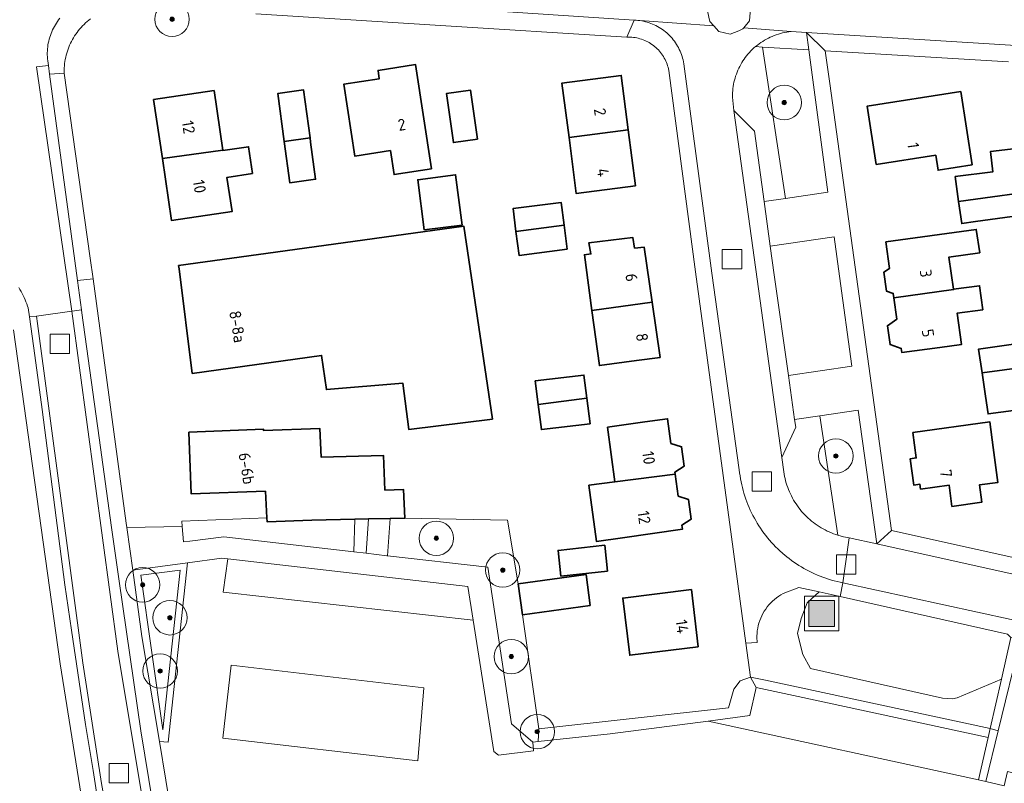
# Model space of a CAD drawing. Extents: x 154222 to 160093, y 456746 to 462495.
# Tile 116 of 254: x 157680 to 157794, y 461072 to 461161. Entities that reach past the tile are written whole.
import ezdxf
from ezdxf.enums import TextEntityAlignment as Align

# ---------------------------------------------------------------- set-up
doc = ezdxf.new("R2010")
doc.units = 0
doc.header["$LTSCALE"] = 0.75
doc.layers.get('0').update_dxf_attribs({"linetype": 'CONTINUOUS'})
for name, color, linetype, lineweight in [('B-XX-GR-BEPLANTING_CULTUUR_BODEMBEDEKKER-GV', 252, 'CONTINUOUS', 18), ('B-XX-GR-BEPLANTING_CULTUUR_BOSPLANTSOEN-GV', 252, 'CONTINUOUS', 18), ('B-XX-GR-BEPLANTING_CULTUUR_HEESTERS-GV', 252, 'CONTINUOUS', 18), ('B-XX-GR-BOOM-S', 252, 'CONTINUOUS', 25), ('B-XX-GR-HAAG-GV', 252, 'CONTINUOUS', 13), ('B-XX-IE-MEUBILAIR_WEGMEUBILAIR-S', 252, 'CONTINUOUS', 25), ('B-XX-OG-BEBOUWING-GV', 6, 'CONTINUOUS', 35), ('B-XX-OG-BEBOUWING-T18', 1, 'CONTINUOUS', 18), ('B-XX-OG-TERREIN_CULTUURSCHEIDING-GV', 252, 'CONTINUOUS', 18), ('B-XX-OG-TERREIN_ERF-GV', 252, 'CONTINUOUS', 18), ('B-XX-RI-GWA_RIOOLPUT-S', 252, 'CONTINUOUS', 25), ('B-XX-VH-VERHARDING_ASFALT-GV', 252, 'CONTINUOUS', 18), ('B-XX-VH-VERHARDING_BETONSTRAATSTEEN-GV', 252, 'CONTINUOUS', 18), ('B-XX-VH-VERHARDING_STRAATBAKSTEEN-GV', 252, 'CONTINUOUS', 18), ('B-XX-VH-VERHARDING_TEGEL-GV', 252, 'CONTINUOUS', 18)]:
    doc.layers.add(name, color=color, linetype=linetype, lineweight=lineweight)
doc.styles.add('NLCS-ISO-M-T18', font='NLCS-ISO.ttf', dxfattribs={"height": 1.8})

# ---------------------------------------------------------------- blocks, each defined once
blk = doc.blocks.new('SIE-WEG_AFVALBAK-SO')
at = {"linetype": 'ByBlock', "lineweight": 18}
h = blk.add_hatch(color=0, dxfattribs=at)
h.dxf.hatch_style = 1
h.paths.add_polyline_path([(-1.5, -1.5), (1.5, -1.5), (1.5, 1.5), (-1.5, 1.5)])
at = {"color": 0, "linetype": 'ByBlock', "lineweight": 18}
for points in [[(-2, -2), (2, -2), (2, 2), (-2, 2)], [(-1.5, -1.5), (1.5, -1.5), (1.5, 1.5), (-1.5, 1.5)]]:
    blk.add_lwpolyline(points, close=True, dxfattribs=at)
blk = doc.blocks.new('SRI-PUT_INSPECTIEPUT_RIOOLPUT-SO')
at = {"color": 0, "linetype": 'ByBlock', "lineweight": 18}
blk.add_lwpolyline([(-1.125, -1.125), (1.125, -1.125), (1.125, 1.125), (-1.125, 1.125)], close=True, dxfattribs=at)
blk = doc.blocks.new('SGR-BOOM_01-SO')
at = {"linetype": 'ByBlock', "lineweight": 18}
h = blk.add_hatch(color=0, dxfattribs=at)
h.dxf.hatch_style = 1
edge = h.paths.add_edge_path()
edge.add_arc((0, 0), 0.25, 0, 360)
at = {"color": 0, "linetype": 'ByBlock', "lineweight": 18}
for radius in [2, 0.25]:
    blk.add_circle((0, 0), radius, dxfattribs=at)

msp = doc.modelspace()

# ---------------------------------------------------------------- linework, layer by layer
at = {"layer": 'B-XX-GR-BEPLANTING_CULTUUR_BODEMBEDEKKER-GV'}
for points in [[(157765.747, 461157.839), (157764.92, 461157.888), (157764.735, 461157.726), (157764.556, 461157.558), (157764.382, 461157.385), (157764.214, 461157.206), (157764.052, 461157.021), (157763.896, 461156.832), (157763.747, 461156.637), (157763.604, 461156.438), (157763.467, 461156.234), (157763.337, 461156.026), (157763.214, 461155.813), (157763.098, 461155.597), (157762.989, 461155.377), (157762.887, 461155.153), (157762.793, 461154.927), (157762.705, 461154.697), (157762.626, 461154.465), (157762.554, 461154.23), (157762.49, 461153.993), (157762.433, 461153.754), (157762.385, 461153.514), (157762.344, 461153.272), (157762.311, 461153.028), (157762.286, 461152.784), (157762.269, 461152.539), (157762.26, 461152.294), (157762.259, 461152.048), (157762.26, 461152.005), (157762.426, 461150.474), (157764.82, 461148.072), (157765.932, 461139.908), (157768.411, 461140.274)], [(157774.472, 461101.219), (157772.391, 461115.058), (157769.468, 461114.637), (157769.593, 461113.76), (157768.003, 461110.225), (157768.204, 461108.57), (157768.246, 461108.304), (157768.296, 461108.04), (157768.354, 461107.778), (157768.419, 461107.517), (157768.492, 461107.258), (157768.573, 461107.002), (157768.662, 461106.748), (157768.758, 461106.497), (157768.861, 461106.249), (157768.972, 461106.004), (157769.09, 461105.762), (157769.216, 461105.524), (157769.348, 461105.29), (157769.487, 461105.06), (157769.633, 461104.834), (157769.785, 461104.613), (157769.944, 461104.396), (157770.11, 461104.184), (157770.282, 461103.977), (157770.459, 461103.775), (157770.643, 461103.579), (157770.832, 461103.388), (157771.027, 461103.203), (157771.228, 461103.024), (157771.434, 461102.851), (157771.644, 461102.684), (157771.86, 461102.523), (157772.08, 461102.369), (157772.305, 461102.222), (157772.534, 461102.081), (157772.767, 461101.947), (157773.004, 461101.82), (157773.245, 461101.7), (157773.489, 461101.588), (157773.737, 461101.483), (157773.987, 461101.385), (157774.24, 461101.294)], [(157720.029, 461103.097), (157718.432, 461103.06), (157718.318, 461099.278), (157719.745, 461099.114)], [(157696.139, 461078.651), (157698.153, 461097.153), (157693.617, 461096.596)], [(157795.671, 461089.116), (157794.566, 461089.339), (157793.466, 461084.533), (157792.149, 461078.783), (157793.083, 461078.521)], [(157764.987, 461083.546), (157764.33, 461084.756), (157763.165, 461084.338), (157762.43, 461083.337), (157761.785, 461081.206), (157739.774, 461078.76), (157739.693, 461077.279), (157748.047, 461078.167), (157759.439, 461079.651), (157764.286, 461080.283)], [(157766.073, 461084.382), (157764.33, 461084.756), (157764.987, 461083.546), (157769.868, 461082.498), (157791.916, 461077.764), (157792.149, 461078.783)], [(157793.083, 461078.521), (157792.149, 461078.783), (157791.916, 461077.764), (157790.791, 461072.85), (157791.648, 461072.645)]]:
    msp.add_lwpolyline(points, close=True, dxfattribs=at)
at = {"layer": 'B-XX-GR-BEPLANTING_CULTUUR_BOSPLANTSOEN-GV'}
msp.add_lwpolyline([(157736.166, 461102.963), (157724.249, 461103.197), (157722.547, 461103.157), (157722.236, 461098.828), (157733.887, 461097.489), (157736.617, 461079.324), (157739.095, 461077.215), (157739.693, 461077.279), (157739.774, 461078.76), (157737.878, 461091.992), (157737.392, 461095.582)], close=True, dxfattribs=at)
at = {"layer": 'B-XX-GR-BEPLANTING_CULTUUR_HEESTERS-GV'}
for points in [[(157696.791, 461077.219), (157699.033, 461098.005), (157692.662, 461097.15), (157693.708, 461089.467), (157695.755, 461077.267)], [(157698.153, 461097.153), (157696.139, 461078.651), (157693.617, 461096.596)], [(157772.326, 461094.632), (157769.954, 461095.162), (157768.14, 461094.442), (157767.876, 461094.293), (157767.62, 461094.13), (157767.374, 461093.954), (157767.136, 461093.766), (157766.909, 461093.565), (157766.694, 461093.352), (157766.489, 461093.128), (157766.297, 461092.894), (157766.117, 461092.65), (157765.951, 461092.397), (157765.798, 461092.135), (157765.659, 461091.866), (157765.534, 461091.59), (157765.424, 461091.307), (157765.33, 461091.019), (157765.25, 461090.727), (157765.186, 461090.431), (157765.138, 461090.132), (157765.106, 461089.83), (157765.089, 461089.528), (157765.089, 461089.225), (157765.105, 461088.922), (157765.117, 461088.786), (157763.8, 461088.676), (157764.33, 461084.756), (157766.073, 461084.382), (157792.149, 461078.783), (157793.466, 461084.533), (157788.31, 461082.342), (157787.79, 461082.232), (157786.638, 461082.293), (157771.294, 461085.742), (157770.42, 461087.39), (157769.805, 461089.821), (157770.234, 461091.56), (157770.923, 461093.386)], [(157800.236, 461088.194), (157795.671, 461089.116), (157793.083, 461078.521), (157791.648, 461072.645), (157793.781, 461072.136), (157794.176, 461073.79), (157795.567, 461073.458), (157796.304, 461077.063), (157797.902, 461076.706)]]:
    msp.add_lwpolyline(points, close=True, dxfattribs=at)
at = {"layer": 'B-XX-GR-HAAG-GV'}
for points in [[(157765.747, 461157.839), (157764.92, 461157.888), (157764.735, 461157.726), (157764.556, 461157.558), (157764.382, 461157.385), (157764.214, 461157.206), (157764.052, 461157.021), (157763.896, 461156.832), (157763.747, 461156.637), (157763.604, 461156.438), (157763.467, 461156.234), (157763.337, 461156.026), (157763.214, 461155.813), (157763.098, 461155.597), (157762.989, 461155.377), (157762.887, 461155.153), (157762.793, 461154.927), (157762.705, 461154.697), (157762.626, 461154.465), (157762.554, 461154.23), (157762.49, 461153.993), (157762.433, 461153.754), (157762.385, 461153.514), (157762.344, 461153.272), (157762.311, 461153.028), (157762.286, 461152.784), (157762.269, 461152.539), (157762.26, 461152.294), (157762.259, 461152.048), (157762.26, 461152.005), (157762.426, 461150.474), (157764.82, 461148.072), (157765.932, 461139.908), (157768.411, 461140.274)], [(157774.472, 461101.219), (157772.391, 461115.058), (157769.468, 461114.637), (157769.593, 461113.76), (157768.003, 461110.225), (157768.204, 461108.57), (157768.246, 461108.304), (157768.296, 461108.04), (157768.354, 461107.778), (157768.419, 461107.517), (157768.492, 461107.258), (157768.573, 461107.002), (157768.662, 461106.748), (157768.758, 461106.497), (157768.861, 461106.249), (157768.972, 461106.004), (157769.09, 461105.762), (157769.216, 461105.524), (157769.348, 461105.29), (157769.487, 461105.06), (157769.633, 461104.834), (157769.785, 461104.613), (157769.944, 461104.396), (157770.11, 461104.184), (157770.282, 461103.977), (157770.459, 461103.775), (157770.643, 461103.579), (157770.832, 461103.388), (157771.027, 461103.203), (157771.228, 461103.024), (157771.434, 461102.851), (157771.644, 461102.684), (157771.86, 461102.523), (157772.08, 461102.369), (157772.305, 461102.222), (157772.534, 461102.081), (157772.767, 461101.947), (157773.004, 461101.82), (157773.245, 461101.7), (157773.489, 461101.588), (157773.737, 461101.483), (157773.987, 461101.385), (157774.24, 461101.294)], [(157696.139, 461078.651), (157698.153, 461097.153), (157693.617, 461096.596)], [(157795.671, 461089.116), (157794.566, 461089.339), (157793.466, 461084.533), (157792.149, 461078.783), (157793.083, 461078.521)], [(157764.987, 461083.546), (157764.33, 461084.756), (157763.165, 461084.338), (157762.43, 461083.337), (157761.785, 461081.206), (157739.774, 461078.76), (157739.693, 461077.279), (157748.047, 461078.167), (157759.439, 461079.651), (157764.286, 461080.283)], [(157766.073, 461084.382), (157764.33, 461084.756), (157764.987, 461083.546), (157769.868, 461082.498), (157791.916, 461077.764), (157792.149, 461078.783)], [(157793.083, 461078.521), (157792.149, 461078.783), (157791.916, 461077.764), (157790.791, 461072.85), (157791.648, 461072.645)]]:
    msp.add_lwpolyline(points, close=True, dxfattribs=at)
at = {"layer": 'B-XX-OG-BEBOUWING-GV'}
for points in [[(157727.347, 461143.702), (157725.492, 461155.796), (157721.13, 461155.127), (157721.279, 461154.155), (157717.151, 461153.519), (157718.432, 461145.195), (157722.565, 461145.829), (157722.995, 461143.034)], [(157750.167, 461148.248), (157749.353, 461154.551), (157742.475, 461153.662), (157743.291, 461147.348)], [(157703.122, 461145.888), (157702.103, 461152.78), (157695.091, 461151.744), (157696.102, 461144.905)], [(157713.236, 461147.306), (157712.492, 461152.865), (157709.503, 461152.465), (157710.247, 461146.887)], [(157732.668, 461147.143), (157731.862, 461152.826), (157729.073, 461152.43), (157729.879, 461146.747)], [(157790.083, 461144.173), (157788.753, 461152.677), (157777.888, 461150.978), (157778.948, 461144.213), (157785.835, 461145.292), (157786.108, 461143.551)], [(157751.009, 461141.732), (157750.167, 461148.248), (157743.291, 461147.348), (157744.131, 461140.843)], [(157713.301, 461146.82), (157713.236, 461147.306), (157710.247, 461146.887), (157710.887, 461142.095), (157713.879, 461142.495)], [(157706.56, 461143.161), (157706.102, 461146.265), (157706.099, 461146.265), (157703.131, 461145.826), (157703.122, 461145.888), (157696.102, 461144.905), (157697.166, 461137.705), (157704.187, 461138.745), (157703.598, 461142.722)], [(157788.089, 461142.804), (157788.495, 461139.914), (157799.213, 461141.396), (157797.794, 461146.394), (157792.205, 461145.72), (157792.482, 461143.375)], [(157730.893, 461137.19), (157730.133, 461143.024), (157725.74, 461142.451), (157726.5, 461136.617)], [(157799.93, 461138.869), (157799.213, 461141.396), (157788.495, 461139.914), (157788.853, 461137.365), (157790.473, 461137.592), (157794.709, 461138.187)], [(157742.71, 461137.173), (157742.37, 461139.817), (157736.791, 461139.1), (157737.131, 461136.453)], [(157734.422, 461114.67), (157731.083, 461137.073), (157710.344, 461134.202), (157697.985, 461132.491), (157698.036, 461132.095), (157699.576, 461119.971), (157714.58, 461122.066), (157715.134, 461118.105), (157723.993, 461118.865), (157724.721, 461113.464)], [(157743.069, 461134.381), (157742.71, 461137.173), (157737.131, 461136.453), (157737.49, 461133.664)], [(157750.874, 461134.495), (157750.698, 461135.728), (157745.588, 461135.106), (157745.828, 461133.837), (157745.08, 461133.751), (157745.954, 461127.294), (157752.942, 461128.251), (157752.021, 461134.619)], [(157780.051, 461135.239), (157780.496, 461132.16), (157779.812, 461131.705), (157780.128, 461129.525), (157780.916, 461129.261), (157780.989, 461128.755), (157787.92, 461129.705), (157787.915, 461129.743), (157787.374, 461133.482), (157790.941, 461133.97), (157790.55, 461136.673)], [(157791.319, 461127.362), (157790.938, 461130.157), (157787.915, 461129.743), (157787.92, 461129.705), (157780.989, 461128.755), (157781.347, 461126.278), (157780.226, 461125.504), (157780.543, 461123.317), (157781.838, 461122.883), (157781.909, 461122.393), (157786.324, 461122.996), (157788.841, 461123.34), (157788.318, 461126.952)], [(157753.869, 461121.843), (157752.942, 461128.251), (157745.954, 461127.294), (157746.819, 461120.897), (157751.118, 461121.474)], [(157799.576, 461121.153), (157799.208, 461123.989), (157790.808, 461122.807), (157791.214, 461120.049)], [(157800.199, 461116.355), (157799.576, 461121.153), (157791.214, 461120.049), (157791.615, 461117.33), (157791.918, 461115.287), (157798.711, 461116.162)], [(157745.365, 461117.113), (157745.027, 461119.79), (157739.381, 461119.114), (157739.728, 461116.363)], [(157745.741, 461114.133), (157745.365, 461117.113), (157739.728, 461116.363), (157740.095, 461113.457)], [(157755.117, 461111.844), (157754.729, 461114.727), (157752.076, 461114.349), (157747.767, 461113.735), (157748.619, 461107.401), (157755.594, 461108.294), (157755.565, 461108.513), (157756.651, 461109.207), (157756.348, 461111.464)], [(157783.189, 461113.133), (157783.59, 461110.174), (157782.877, 461110.074), (157783.29, 461107.023), (157784.003, 461107.123), (157784.078, 461106.567), (157787.388, 461107.03), (157787.724, 461104.55), (157791.191, 461105.035), (157790.918, 461107.053), (157793.066, 461107.344), (157792.518, 461111.4), (157792.116, 461114.373)], [(157699.187, 461113.167), (157699.46, 461105.995), (157708.069, 461106.302), (157708.242, 461103.21), (157708.267, 461102.755), (157713.44, 461102.942), (157718.432, 461103.06), (157720.029, 461103.097), (157722.547, 461103.157), (157724.249, 461103.197), (157724.096, 461106.5), (157721.937, 461106.44), (157721.751, 461110.471), (157714.511, 461110.27), (157714.372, 461113.604), (157707.851, 461113.35), (157707.845, 461113.512)], [(157755.94, 461105.724), (157755.594, 461108.294), (157748.619, 461107.401), (157745.593, 461107.013), (157746.469, 461100.498), (157749.492, 461100.904), (157756.454, 461101.897), (157756.387, 461102.393), (157757.474, 461103.087), (157757.171, 461105.344)], [(157747.76, 461097.059), (157747.43, 461100.039), (157742.02, 461099.445), (157742.35, 461096.465)], [(157745.755, 461093.058), (157745.269, 461096.648), (157737.392, 461095.582), (157737.878, 461091.992)], [(157758.291, 461088.283), (157757.484, 461094.912), (157749.522, 461093.925), (157750.329, 461087.296)]]:
    msp.add_lwpolyline(points, close=True, dxfattribs=at)
at = {"layer": 'B-XX-OG-TERREIN_CULTUURSCHEIDING-GV'}
for points in [[(157771.109, 461157.518), (157765.747, 461157.839), (157768.411, 461140.274), (157773.32, 461140.998)], [(157774.668, 461131.253), (157774.062, 461135.815), (157766.638, 461134.732), (157767.092, 461131.405), (157768.745, 461119.736), (157776.104, 461120.828)], [(157779.017, 461100.2), (157776.855, 461115.702), (157772.391, 461115.058), (157774.472, 461101.219), (157775.125, 461101.043), (157775.79, 461100.917)], [(157774.766, 461094.086), (157772.326, 461094.632), (157770.923, 461093.386), (157770.234, 461091.56), (157769.805, 461089.821), (157770.42, 461087.39), (157771.294, 461085.742), (157786.638, 461082.293), (157787.79, 461082.232), (157788.31, 461082.342), (157793.466, 461084.533), (157794.566, 461089.339), (157794.173, 461089.744)]]:
    msp.add_lwpolyline(points, close=True, dxfattribs=at)
at = {"layer": 'B-XX-OG-TERREIN_ERF-GV'}
for points in [[(157687.76, 461161.099), (157687.565, 461160.949), (157687.375, 461160.792), (157687.19, 461160.629), (157687.011, 461160.461), (157686.837, 461160.286), (157686.669, 461160.107), (157686.507, 461159.921), (157686.351, 461159.731), (157686.202, 461159.536), (157686.058, 461159.335), (157685.922, 461159.131), (157685.792, 461158.922), (157685.669, 461158.709), (157685.552, 461158.492), (157685.444, 461158.271), (157685.342, 461158.047), (157685.247, 461157.82), (157685.16, 461157.589), (157685.081, 461157.356), (157685.009, 461157.121), (157684.945, 461156.883), (157684.889, 461156.644), (157684.84, 461156.403), (157684.799, 461156.16), (157684.766, 461155.916), (157684.742, 461155.671), (157684.725, 461155.426), (157684.716, 461155.179), (157684.715, 461154.933), (157684.718, 461154.791), (157687.726, 461133.36), (157688.056, 461130.941), (157691.917, 461102.609), (157691.987, 461102.093), (157698.406, 461102.219), (157698.357, 461102.846), (157708.242, 461103.21), (157708.069, 461106.302), (157699.46, 461105.995), (157699.187, 461113.167), (157707.845, 461113.512), (157707.851, 461113.35), (157714.372, 461113.604), (157714.511, 461110.27), (157721.751, 461110.471), (157721.937, 461106.44), (157724.096, 461106.5), (157724.249, 461103.197), (157736.166, 461102.963), (157737.392, 461095.582), (157745.269, 461096.648), (157745.755, 461093.058), (157737.878, 461091.992), (157739.774, 461078.76), (157761.785, 461081.206), (157762.43, 461083.337), (157763.165, 461084.338), (157764.33, 461084.756), (157763.8, 461088.676), (157762.132, 461101.019), (157757.976, 461131.778), (157754.869, 461155.106), (157754.83, 461155.297), (157754.783, 461155.485), (157754.729, 461155.672), (157754.666, 461155.856), (157754.597, 461156.038), (157754.519, 461156.216), (157754.435, 461156.391), (157754.344, 461156.563), (157754.245, 461156.731), (157754.14, 461156.894), (157754.028, 461157.053), (157753.909, 461157.208), (157753.785, 461157.357), (157753.654, 461157.501), (157753.517, 461157.639), (157753.376, 461157.772), (157753.228, 461157.899), (157753.076, 461158.02), (157752.918, 461158.134), (157752.756, 461158.242), (157752.59, 461158.343), (157752.42, 461158.437), (157752.246, 461158.524), (157752.069, 461158.604), (157751.888, 461158.676), (157751.705, 461158.741), (157751.519, 461158.798), (157751.331, 461158.848), (157751.141, 461158.89), (157750.949, 461158.924), (157750.757, 461158.95), (157750.563, 461158.968), (157750.369, 461158.978), (157750.174, 461158.98), (157750.009, 461158.976), (157749.998, 461158.977), (157727.772, 461160.367), (157706.951, 461161.67)], [(157794.275, 461156.132), (157773.022, 461157.403), (157773.537, 461153.61), (157780.707, 461101.747), (157849.94, 461086.402)], [(157668.135, 461034.596), (157692.275, 461034.596), (157692.087, 461035.772), (157691.787, 461038.226), (157691.485, 461040.125), (157688.756, 461039.806), (157688.385, 461059.718), (157687.352, 461059.584), (157686.608, 461064.278), (157687.736, 461064.53), (157684.249, 461086.294), (157678.828, 461125.039)]]:
    msp.add_lwpolyline(points, dxfattribs=at)
for points in [[(157727.347, 461143.702), (157722.995, 461143.034), (157722.565, 461145.829), (157718.432, 461145.195), (157717.151, 461153.519), (157721.279, 461154.155), (157721.13, 461155.127), (157725.492, 461155.796)], [(157750.167, 461148.248), (157751.009, 461141.732), (157744.131, 461140.843), (157743.291, 461147.348), (157742.475, 461153.662), (157749.353, 461154.551)], [(157703.122, 461145.888), (157703.131, 461145.826), (157706.099, 461146.265), (157706.102, 461146.265), (157706.56, 461143.161), (157703.598, 461142.722), (157704.187, 461138.745), (157697.166, 461137.705), (157696.102, 461144.905), (157695.091, 461151.744), (157702.103, 461152.78)], [(157713.236, 461147.306), (157713.301, 461146.82), (157713.879, 461142.495), (157710.887, 461142.095), (157710.247, 461146.887), (157709.503, 461152.465), (157712.492, 461152.865)], [(157732.668, 461147.143), (157729.879, 461146.747), (157729.073, 461152.43), (157731.862, 461152.826)], [(157790.083, 461144.173), (157786.108, 461143.551), (157785.835, 461145.292), (157778.948, 461144.213), (157777.888, 461150.978), (157788.753, 461152.677)], [(157788.495, 461139.914), (157788.089, 461142.804), (157792.482, 461143.375), (157792.205, 461145.72), (157797.794, 461146.394), (157799.213, 461141.396), (157799.93, 461138.869), (157794.709, 461138.187), (157790.473, 461137.592), (157788.853, 461137.365)], [(157730.893, 461137.19), (157726.5, 461136.617), (157725.74, 461142.451), (157730.133, 461143.024)], [(157742.71, 461137.173), (157743.069, 461134.381), (157737.49, 461133.664), (157737.131, 461136.453), (157736.791, 461139.1), (157742.37, 461139.817)], [(157734.422, 461114.67), (157724.721, 461113.464), (157723.993, 461118.865), (157715.134, 461118.105), (157714.58, 461122.066), (157699.576, 461119.971), (157698.036, 461132.095), (157697.985, 461132.491), (157710.344, 461134.202), (157731.083, 461137.073)], [(157750.874, 461134.495), (157752.021, 461134.619), (157752.942, 461128.251), (157753.869, 461121.843), (157751.118, 461121.474), (157746.819, 461120.897), (157745.954, 461127.294), (157745.08, 461133.751), (157745.828, 461133.837), (157745.588, 461135.106), (157750.698, 461135.728)], [(157780.989, 461128.755), (157780.916, 461129.261), (157780.128, 461129.525), (157779.812, 461131.705), (157780.496, 461132.16), (157780.051, 461135.239), (157790.55, 461136.673), (157790.941, 461133.97), (157787.374, 461133.482), (157787.915, 461129.743), (157790.938, 461130.157), (157791.319, 461127.362), (157788.318, 461126.952), (157788.841, 461123.34), (157786.324, 461122.996), (157781.909, 461122.393), (157781.838, 461122.883), (157780.543, 461123.317), (157780.226, 461125.504), (157781.347, 461126.278)], [(157799.576, 461121.153), (157800.199, 461116.355), (157798.711, 461116.162), (157791.918, 461115.287), (157791.615, 461117.33), (157791.214, 461120.049), (157790.808, 461122.807), (157799.208, 461123.989)], [(157745.365, 461117.113), (157745.741, 461114.133), (157740.095, 461113.457), (157739.728, 461116.363), (157739.381, 461119.114), (157745.027, 461119.79)], [(157748.619, 461107.401), (157747.767, 461113.735), (157752.076, 461114.349), (157754.729, 461114.727), (157755.117, 461111.844), (157756.348, 461111.464), (157756.651, 461109.207), (157755.565, 461108.513), (157755.594, 461108.294), (157755.94, 461105.724), (157757.171, 461105.344), (157757.474, 461103.087), (157756.387, 461102.393), (157756.454, 461101.897), (157749.492, 461100.904), (157746.469, 461100.498), (157745.593, 461107.013)], [(157783.189, 461113.133), (157792.116, 461114.373), (157792.518, 461111.4), (157793.066, 461107.344), (157790.918, 461107.053), (157791.191, 461105.035), (157787.724, 461104.55), (157787.388, 461107.03), (157784.078, 461106.567), (157784.003, 461107.123), (157783.29, 461107.023), (157782.877, 461110.074), (157783.59, 461110.174)], [(157747.76, 461097.059), (157742.35, 461096.465), (157742.02, 461099.445), (157747.43, 461100.039)], [(157758.291, 461088.283), (157750.329, 461087.296), (157749.522, 461093.925), (157757.484, 461094.912)]]:
    msp.add_lwpolyline(points, close=True, dxfattribs=at)
at = {"layer": 'B-XX-VH-VERHARDING_ASFALT-GV'}
msp.add_lwpolyline([(157679.435, 461129.94), (157679.576, 461129.715), (157679.711, 461129.486), (157679.838, 461129.253), (157679.959, 461129.016), (157680.072, 461128.776), (157680.178, 461128.533), (157680.276, 461128.286), (157680.367, 461128.037), (157680.451, 461127.785), (157680.515, 461127.572), (157680.671, 461126.526), (157681.488, 461126.636), (157685.61, 461127.19), (157681.495, 461155.542), (157682.873, 461155.692), (157682.797, 461156.254), (157682.773, 461156.481), (157682.757, 461156.71), (157682.749, 461156.938), (157682.749, 461157.167), (157682.757, 461157.395), (157682.773, 461157.624), (157682.797, 461157.851), (157682.829, 461158.078), (157682.869, 461158.303), (157682.916, 461158.526), (157682.972, 461158.748), (157683.035, 461158.968), (157683.106, 461159.185), (157683.184, 461159.4), (157683.27, 461159.612), (157683.363, 461159.821), (157683.463, 461160.027), (157683.571, 461160.229), (157683.685, 461160.427), (157683.807, 461160.62), (157683.935, 461160.81), (157684.07, 461160.995), (157684.211, 461161.175)], dxfattribs=at)
for points in [[(157683.008, 461154.699), (157682.873, 461155.692), (157681.495, 461155.542), (157685.61, 461127.19), (157685.9, 461127.229), (157686.73, 461127.34), (157686.266, 461130.754)], [(157681.602, 461125.751), (157681.488, 461126.636), (157680.671, 461126.526), (157681.302, 461122.055), (157682.141, 461115.801), (157684.8, 461095.471), (157685.548, 461090.205), (157687.187, 461079.275), (157688.064, 461073.926), (157688.845, 461068.892), (157690.448, 461058.963), (157693.362, 461040.374), (157694.353, 461040.506), (157691.434, 461059.13), (157689.023, 461072.41), (157686.892, 461086.4)], [(157690.928, 461087.761), (157685.61, 461127.19), (157681.488, 461126.636), (157681.602, 461125.751), (157686.892, 461086.4), (157689.023, 461072.41), (157691.434, 461059.13), (157694.353, 461040.506), (157698.714, 461041.086)], [(157686.773, 461127.003), (157686.73, 461127.34), (157685.9, 461127.229), (157685.61, 461127.19), (157690.928, 461087.761), (157698.714, 461041.086), (157698.989, 461041.122), (157699.778, 461041.227), (157697.22, 461056.413), (157696.406, 461061.596), (157693.595, 461078.506), (157691.083, 461095.891), (157690.19, 461102.109), (157688.789, 461112.51)]]:
    msp.add_lwpolyline(points, close=True, dxfattribs=at)
at = {"layer": 'B-XX-VH-VERHARDING_BETONSTRAATSTEEN-GV'}
for points in [[(157763.392, 461164.011), (157762.378, 461164.245), (157760.896, 461164.167), (157759.809, 461163.313), (157759.352, 461162.03), (157759.518, 461161.285), (157759.647, 461160.812), (157760.108, 461160.28), (157760.662, 461159.641), (157761.988, 461159.329), (157763.002, 461159.719), (157763.47, 461159.953), (157763.56, 461160.061), (157764.251, 461160.89), (157764.329, 461162.294), (157764.017, 461163.308)], [(157731.555, 461095.265), (157703.708, 461098.458), (157703.174, 461094.612), (157732.172, 461091.342)], [(157726.447, 461083.502), (157704.078, 461086.13), (157703.11, 461077.656), (157725.74, 461075.052)]]:
    msp.add_lwpolyline(points, close=True, dxfattribs=at)
at = {"layer": 'B-XX-VH-VERHARDING_STRAATBAKSTEEN-GV'}
for points in [[(157696.253, 461164.568), (157750.858, 461160.955), (157750.906, 461160.952), (157751.075, 461160.944), (157751.293, 461160.926), (157751.51, 461160.901), (157760.108, 461160.28), (157759.647, 461160.812), (157759.518, 461161.285)], [(157764.329, 461162.294), (157764.251, 461160.89), (157763.56, 461160.061), (157769.057, 461159.647), (157770.839, 461159.536), (157808.879, 461157.157)], [(157793.781, 461072.136), (157791.648, 461072.645), (157790.791, 461072.85), (157759.439, 461079.651), (157748.047, 461078.167), (157739.693, 461077.279), (157739.095, 461077.215), (157739.169, 461076.198), (157735.113, 461075.684), (157734.564, 461076.133), (157732.172, 461091.342), (157703.174, 461094.612), (157703.708, 461098.458), (157703.007, 461098.538), (157699.033, 461098.005), (157696.791, 461077.219), (157695.755, 461077.267), (157697.254, 461068.326)]]:
    msp.add_lwpolyline(points, dxfattribs=at)
for points in [[(157760.108, 461160.28), (157751.51, 461160.901), (157751.726, 461160.867), (157751.94, 461160.826), (157752.153, 461160.777), (157752.364, 461160.72), (157752.573, 461160.656), (157752.779, 461160.583), (157752.982, 461160.504), (157753.183, 461160.417), (157753.38, 461160.322), (157753.573, 461160.221), (157753.762, 461160.112), (157753.948, 461159.997), (157754.129, 461159.875), (157754.306, 461159.746), (157754.477, 461159.611), (157754.644, 461159.47), (157754.805, 461159.323), (157754.961, 461159.17), (157755.111, 461159.011), (157755.255, 461158.847), (157755.394, 461158.678), (157755.525, 461158.504), (157755.651, 461158.325), (157755.769, 461158.142), (157755.881, 461157.954), (157755.986, 461157.763), (157756.084, 461157.567), (157756.175, 461157.369), (157756.258, 461157.167), (157756.334, 461156.962), (157756.403, 461156.755), (157756.463, 461156.545), (157756.516, 461156.333), (157756.562, 461156.119), (157756.599, 461155.904), (157759.866, 461131.588), (157763.043, 461108.781), (157763.084, 461108.437), (157763.133, 461108.095), (157763.19, 461107.753), (157763.255, 461107.413), (157763.328, 461107.074), (157763.409, 461106.738), (157763.497, 461106.403), (157763.593, 461106.07), (157763.696, 461105.74), (157763.808, 461105.412), (157763.927, 461105.087), (157764.053, 461104.765), (157764.187, 461104.445), (157764.328, 461104.129), (157764.476, 461103.816), (157764.631, 461103.507), (157764.794, 461103.201), (157764.964, 461102.9), (157765.14, 461102.602), (157765.324, 461102.308), (157765.514, 461102.019), (157765.711, 461101.734), (157765.914, 461101.454), (157766.124, 461101.178), (157766.34, 461100.908), (157766.562, 461100.642), (157766.79, 461100.382), (157767.025, 461100.127), (157767.265, 461099.878), (157767.51, 461099.634), (157767.697, 461099.456), (157768.117, 461099.078), (157768.55, 461098.716), (157768.822, 461098.502), (157769.099, 461098.295), (157769.381, 461098.094), (157769.668, 461097.9), (157769.958, 461097.712), (157770.253, 461097.532), (157770.552, 461097.358), (157770.856, 461097.19), (157771.162, 461097.03), (157771.473, 461096.878), (157771.787, 461096.732), (157772.104, 461096.594), (157772.424, 461096.463), (157772.748, 461096.339), (157773.074, 461096.223), (157773.402, 461096.115), (157773.733, 461096.014), (157774.067, 461095.921), (157774.402, 461095.836), (157774.739, 461095.758), (157775.064, 461095.691), (157775.79, 461100.917), (157775.125, 461101.043), (157774.472, 461101.219), (157774.24, 461101.294), (157773.987, 461101.385), (157773.737, 461101.483), (157773.489, 461101.588), (157773.245, 461101.7), (157773.004, 461101.82), (157772.767, 461101.947), (157772.534, 461102.081), (157772.305, 461102.222), (157772.08, 461102.369), (157771.86, 461102.523), (157771.644, 461102.684), (157771.434, 461102.851), (157771.228, 461103.024), (157771.027, 461103.203), (157770.832, 461103.388), (157770.643, 461103.579), (157770.459, 461103.775), (157770.282, 461103.977), (157770.11, 461104.184), (157769.944, 461104.396), (157769.785, 461104.613), (157769.633, 461104.834), (157769.487, 461105.06), (157769.348, 461105.29), (157769.216, 461105.524), (157769.09, 461105.762), (157768.972, 461106.004), (157768.861, 461106.249), (157768.758, 461106.497), (157768.662, 461106.748), (157768.573, 461107.002), (157768.492, 461107.258), (157768.419, 461107.517), (157768.354, 461107.778), (157768.296, 461108.04), (157768.246, 461108.304), (157768.204, 461108.57), (157768.003, 461110.225), (157762.426, 461150.474), (157762.26, 461152.005), (157762.259, 461152.048), (157762.26, 461152.294), (157762.269, 461152.539), (157762.286, 461152.784), (157762.311, 461153.028), (157762.344, 461153.272), (157762.385, 461153.514), (157762.433, 461153.754), (157762.49, 461153.993), (157762.554, 461154.23), (157762.626, 461154.465), (157762.705, 461154.697), (157762.793, 461154.927), (157762.887, 461155.153), (157762.989, 461155.377), (157763.098, 461155.597), (157763.214, 461155.813), (157763.337, 461156.026), (157763.467, 461156.234), (157763.604, 461156.438), (157763.747, 461156.637), (157763.896, 461156.832), (157764.052, 461157.021), (157764.214, 461157.206), (157764.382, 461157.385), (157764.556, 461157.558), (157764.735, 461157.726), (157764.92, 461157.888), (157764.945, 461157.909), (157765.142, 461158.065), (157765.344, 461158.215), (157765.551, 461158.358), (157765.762, 461158.495), (157765.977, 461158.625), (157766.196, 461158.748), (157766.419, 461158.864), (157766.646, 461158.973), (157766.876, 461159.074), (157767.109, 461159.168), (157767.345, 461159.255), (157767.584, 461159.334), (157767.824, 461159.406), (157768.068, 461159.47), (157768.313, 461159.526), (157768.56, 461159.574), (157768.808, 461159.615), (157769.057, 461159.647), (157763.56, 461160.061), (157763.47, 461159.953), (157763.002, 461159.719), (157761.988, 461159.329), (157760.662, 461159.641)], [(157764.82, 461148.072), (157762.426, 461150.474), (157768.003, 461110.225), (157769.593, 461113.76), (157769.468, 461114.637), (157768.745, 461119.736), (157767.092, 461131.405), (157766.638, 461134.732), (157765.932, 461139.908)], [(157779.017, 461100.2), (157775.79, 461100.917), (157775.064, 461095.691), (157794.611, 461091.449), (157860.018, 461077.255), (157861.472, 461081.869)], [(157703.11, 461077.656), (157704.078, 461086.13), (157726.447, 461083.502), (157725.74, 461075.052)], [(157769.868, 461082.498), (157764.987, 461083.546), (157764.286, 461080.283), (157759.439, 461079.651), (157790.791, 461072.85), (157791.916, 461077.764)]]:
    msp.add_lwpolyline(points, close=True, dxfattribs=at)
at = {"layer": 'B-XX-VH-VERHARDING_TEGEL-GV'}
for points in [[(157706.951, 461161.67), (157727.772, 461160.367), (157749.998, 461158.977), (157750.858, 461160.955), (157696.253, 461164.568)], [(157684.211, 461161.175), (157684.07, 461160.995), (157683.935, 461160.81), (157683.807, 461160.62), (157683.685, 461160.427), (157683.571, 461160.229), (157683.463, 461160.027), (157683.363, 461159.821), (157683.27, 461159.612), (157683.184, 461159.4), (157683.106, 461159.185), (157683.035, 461158.968), (157682.972, 461158.748), (157682.916, 461158.526), (157682.869, 461158.303), (157682.829, 461158.078), (157682.797, 461157.851), (157682.773, 461157.624), (157682.757, 461157.395), (157682.749, 461157.167), (157682.749, 461156.938), (157682.757, 461156.71), (157682.773, 461156.481), (157682.797, 461156.254), (157682.873, 461155.692), (157683.008, 461154.699), (157684.718, 461154.791), (157684.715, 461154.933), (157684.716, 461155.179), (157684.725, 461155.426), (157684.742, 461155.671), (157684.766, 461155.916), (157684.799, 461156.16), (157684.84, 461156.403), (157684.889, 461156.644), (157684.945, 461156.883), (157685.009, 461157.121), (157685.081, 461157.356), (157685.16, 461157.589), (157685.247, 461157.82), (157685.342, 461158.047), (157685.444, 461158.271), (157685.552, 461158.492), (157685.669, 461158.709), (157685.792, 461158.922), (157685.922, 461159.131), (157686.058, 461159.335), (157686.202, 461159.536), (157686.351, 461159.731), (157686.507, 461159.921), (157686.669, 461160.107), (157686.837, 461160.286), (157687.011, 461160.461), (157687.19, 461160.629), (157687.375, 461160.792), (157687.565, 461160.949), (157687.76, 461161.099)], [(157808.879, 461157.157), (157770.839, 461159.536), (157773.022, 461157.403), (157794.275, 461156.132)], [(157688.845, 461068.892), (157688.064, 461073.926), (157687.187, 461079.275), (157685.548, 461090.205), (157684.8, 461095.471), (157682.141, 461115.801), (157681.302, 461122.055), (157680.671, 461126.526), (157680.515, 461127.572), (157680.451, 461127.785), (157680.367, 461128.037), (157680.276, 461128.286), (157680.178, 461128.533), (157680.072, 461128.776), (157679.959, 461129.016), (157679.838, 461129.253), (157679.711, 461129.486), (157679.576, 461129.715), (157679.435, 461129.94)], [(157697.254, 461068.326), (157695.755, 461077.267), (157693.708, 461089.467), (157692.662, 461097.15), (157691.987, 461102.093), (157691.917, 461102.609), (157688.056, 461130.941), (157686.266, 461130.754), (157686.73, 461127.34), (157686.773, 461127.003), (157688.789, 461112.51), (157690.19, 461102.109), (157691.083, 461095.891), (157693.595, 461078.506), (157696.406, 461061.596)], [(157678.828, 461125.039), (157684.249, 461086.294), (157687.736, 461064.53)]]:
    msp.add_lwpolyline(points, dxfattribs=at)
for points in [[(157750.906, 461160.952), (157750.858, 461160.955), (157749.998, 461158.977), (157750.009, 461158.976), (157750.174, 461158.98), (157750.369, 461158.978), (157750.563, 461158.968), (157750.757, 461158.95), (157750.949, 461158.924), (157751.141, 461158.89), (157751.331, 461158.848), (157751.519, 461158.798), (157751.705, 461158.741), (157751.888, 461158.676), (157752.069, 461158.604), (157752.246, 461158.524), (157752.42, 461158.437), (157752.59, 461158.343), (157752.756, 461158.242), (157752.918, 461158.134), (157753.076, 461158.02), (157753.228, 461157.899), (157753.376, 461157.772), (157753.517, 461157.639), (157753.654, 461157.501), (157753.785, 461157.357), (157753.909, 461157.208), (157754.028, 461157.053), (157754.14, 461156.894), (157754.245, 461156.731), (157754.344, 461156.563), (157754.435, 461156.391), (157754.519, 461156.216), (157754.597, 461156.038), (157754.666, 461155.856), (157754.729, 461155.672), (157754.783, 461155.485), (157754.83, 461155.297), (157754.869, 461155.106), (157757.976, 461131.778), (157762.132, 461101.019), (157763.8, 461088.676), (157765.117, 461088.786), (157765.105, 461088.922), (157765.089, 461089.225), (157765.089, 461089.528), (157765.106, 461089.83), (157765.138, 461090.132), (157765.186, 461090.431), (157765.25, 461090.727), (157765.33, 461091.019), (157765.424, 461091.307), (157765.534, 461091.59), (157765.659, 461091.866), (157765.798, 461092.135), (157765.951, 461092.397), (157766.117, 461092.65), (157766.297, 461092.894), (157766.489, 461093.128), (157766.694, 461093.352), (157766.909, 461093.565), (157767.136, 461093.766), (157767.374, 461093.954), (157767.62, 461094.13), (157767.876, 461094.293), (157768.14, 461094.442), (157769.954, 461095.162), (157772.326, 461094.632), (157774.766, 461094.086), (157775.064, 461095.691), (157774.739, 461095.758), (157774.402, 461095.836), (157774.067, 461095.921), (157773.733, 461096.014), (157773.402, 461096.115), (157773.074, 461096.223), (157772.748, 461096.339), (157772.424, 461096.463), (157772.104, 461096.594), (157771.787, 461096.732), (157771.473, 461096.878), (157771.162, 461097.03), (157770.856, 461097.19), (157770.552, 461097.358), (157770.253, 461097.532), (157769.958, 461097.712), (157769.668, 461097.9), (157769.381, 461098.094), (157769.099, 461098.295), (157768.822, 461098.502), (157768.55, 461098.716), (157768.117, 461099.078), (157767.697, 461099.456), (157767.51, 461099.634), (157767.265, 461099.878), (157767.025, 461100.127), (157766.79, 461100.382), (157766.562, 461100.642), (157766.34, 461100.908), (157766.124, 461101.178), (157765.914, 461101.454), (157765.711, 461101.734), (157765.514, 461102.019), (157765.324, 461102.308), (157765.14, 461102.602), (157764.964, 461102.9), (157764.794, 461103.201), (157764.631, 461103.507), (157764.476, 461103.816), (157764.328, 461104.129), (157764.187, 461104.445), (157764.053, 461104.765), (157763.927, 461105.087), (157763.808, 461105.412), (157763.696, 461105.74), (157763.593, 461106.07), (157763.497, 461106.403), (157763.409, 461106.738), (157763.328, 461107.074), (157763.255, 461107.413), (157763.19, 461107.753), (157763.133, 461108.095), (157763.084, 461108.437), (157763.043, 461108.781), (157759.866, 461131.588), (157756.599, 461155.904), (157756.562, 461156.119), (157756.516, 461156.333), (157756.463, 461156.545), (157756.403, 461156.755), (157756.334, 461156.962), (157756.258, 461157.167), (157756.175, 461157.369), (157756.084, 461157.567), (157755.986, 461157.763), (157755.881, 461157.954), (157755.769, 461158.142), (157755.651, 461158.325), (157755.525, 461158.504), (157755.394, 461158.678), (157755.255, 461158.847), (157755.111, 461159.011), (157754.961, 461159.17), (157754.805, 461159.323), (157754.644, 461159.47), (157754.477, 461159.611), (157754.306, 461159.746), (157754.129, 461159.875), (157753.948, 461159.997), (157753.762, 461160.112), (157753.573, 461160.221), (157753.38, 461160.322), (157753.183, 461160.417), (157752.982, 461160.504), (157752.779, 461160.583), (157752.573, 461160.656), (157752.364, 461160.72), (157752.153, 461160.777), (157751.94, 461160.826), (157751.726, 461160.867), (157751.51, 461160.901), (157751.293, 461160.926), (157751.075, 461160.944)], [(157770.839, 461159.536), (157769.057, 461159.647), (157768.808, 461159.615), (157768.56, 461159.574), (157768.313, 461159.526), (157768.068, 461159.47), (157767.824, 461159.406), (157767.584, 461159.334), (157767.345, 461159.255), (157767.109, 461159.168), (157766.876, 461159.074), (157766.646, 461158.973), (157766.419, 461158.864), (157766.196, 461158.748), (157765.977, 461158.625), (157765.762, 461158.495), (157765.551, 461158.358), (157765.344, 461158.215), (157765.142, 461158.065), (157764.945, 461157.909), (157764.92, 461157.888), (157765.747, 461157.839), (157771.109, 461157.518)], [(157773.022, 461157.403), (157770.839, 461159.536), (157771.109, 461157.518), (157773.32, 461140.998), (157768.411, 461140.274), (157765.932, 461139.908), (157766.638, 461134.732), (157774.062, 461135.815), (157774.668, 461131.253), (157776.104, 461120.828), (157768.745, 461119.736), (157769.468, 461114.637), (157772.391, 461115.058), (157776.855, 461115.702), (157779.017, 461100.2), (157780.707, 461101.747), (157773.537, 461153.61)], [(157687.726, 461133.36), (157684.718, 461154.791), (157683.008, 461154.699), (157686.266, 461130.754), (157688.056, 461130.941)], [(157708.267, 461102.755), (157708.242, 461103.21), (157698.357, 461102.846), (157698.406, 461102.219), (157698.545, 461100.425), (157699.304, 461100.519), (157703.243, 461101.01), (157718.318, 461099.278), (157718.432, 461103.06), (157713.44, 461102.942)], [(157722.547, 461103.157), (157720.029, 461103.097), (157719.745, 461099.114), (157722.145, 461098.838), (157722.236, 461098.828)], [(157698.545, 461100.425), (157698.406, 461102.219), (157691.987, 461102.093), (157692.662, 461097.15), (157699.033, 461098.005), (157703.007, 461098.538), (157703.708, 461098.458), (157731.555, 461095.265), (157732.172, 461091.342), (157734.564, 461076.133), (157735.113, 461075.684), (157739.169, 461076.198), (157739.095, 461077.215), (157736.617, 461079.324), (157733.887, 461097.489), (157722.236, 461098.828), (157722.145, 461098.838), (157719.745, 461099.114), (157718.318, 461099.278), (157703.243, 461101.01), (157699.304, 461100.519)], [(157849.94, 461086.402), (157780.707, 461101.747), (157779.017, 461100.2), (157861.472, 461081.869), (157862.515, 461083.615)], [(157794.611, 461091.449), (157775.064, 461095.691), (157774.766, 461094.086), (157794.173, 461089.744), (157794.566, 461089.339), (157795.671, 461089.116), (157800.236, 461088.194), (157803.078, 461087.596), (157859.659, 461075.248), (157860.018, 461077.255)]]:
    msp.add_lwpolyline(points, close=True, dxfattribs=at)

# ---------------------------------------------------------------- block references
at = {"layer": 'B-XX-GR-BOOM-S'}
for p in [(157697.229, 461161.051), (157768.268, 461151.397), (157774.254, 461110.401), (157727.894, 461100.855), (157735.593, 461097.172), (157693.817, 461095.454), (157696.984, 461091.637), (157736.598, 461087.129), (157695.845, 461085.462), (157739.611, 461078.425)]:
    msp.add_blockref('SGR-BOOM_01-SO', p, dxfattribs=at)
at = {"layer": 'B-XX-IE-MEUBILAIR_WEGMEUBILAIR-S'}
msp.add_blockref('SIE-WEG_AFVALBAK-SO', (157772.6, 461092.123), dxfattribs=at)
at = {"layer": 'B-XX-RI-GWA_RIOOLPUT-S'}
for p in [(157762.204, 461133.245), (157684.211, 461123.4), (157765.674, 461107.431), (157775.442, 461097.813), (157691.059, 461073.626)]:
    msp.add_blockref('SRI-PUT_INSPECTIEPUT_RIOOLPUT-SO', p, dxfattribs=at)

# ---------------------------------------------------------------- texts
at = {"layer": 'B-XX-OG-BEBOUWING-T18', "style": 'NLCS-ISO-M-T18'}
for s, rotation, p in [('2', 278.2, (157746.901, 461150.309)), ('12', 279.4, (157699.136, 461148.531)), ('2', 9.5, (157723.879, 461148.835)), ('1', 277.5, (157783.24, 461146.418)), ('4', 278.2, (157747.243, 461143.284)), ('10', 279.4, (157700.412, 461141.661)), ('6', 278.2, (157750.547, 461131.098)), ('3', 277.5, (157784.698, 461131.584)), ('8-8a', 279.4, (157704.803, 461125.404)), ('8', 278.2, (157751.763, 461124.168)), ('5', 277.5, (157784.941, 461124.654)), ('6-6b', 279.4, (157705.889, 461108.954)), ('10', 278.2, (157752.542, 461110.185)), ('7', 277.5, (157787.034, 461108.371)), ('12', 278.2, (157752.006, 461103.27)), ('14', 278.2, (157756.419, 461090.61))]:
    msp.add_text(s, height=1.35, rotation=rotation, dxfattribs=at).set_placement(p, align=Align.MIDDLE_CENTER)

doc.saveas('drawing.dxf')
